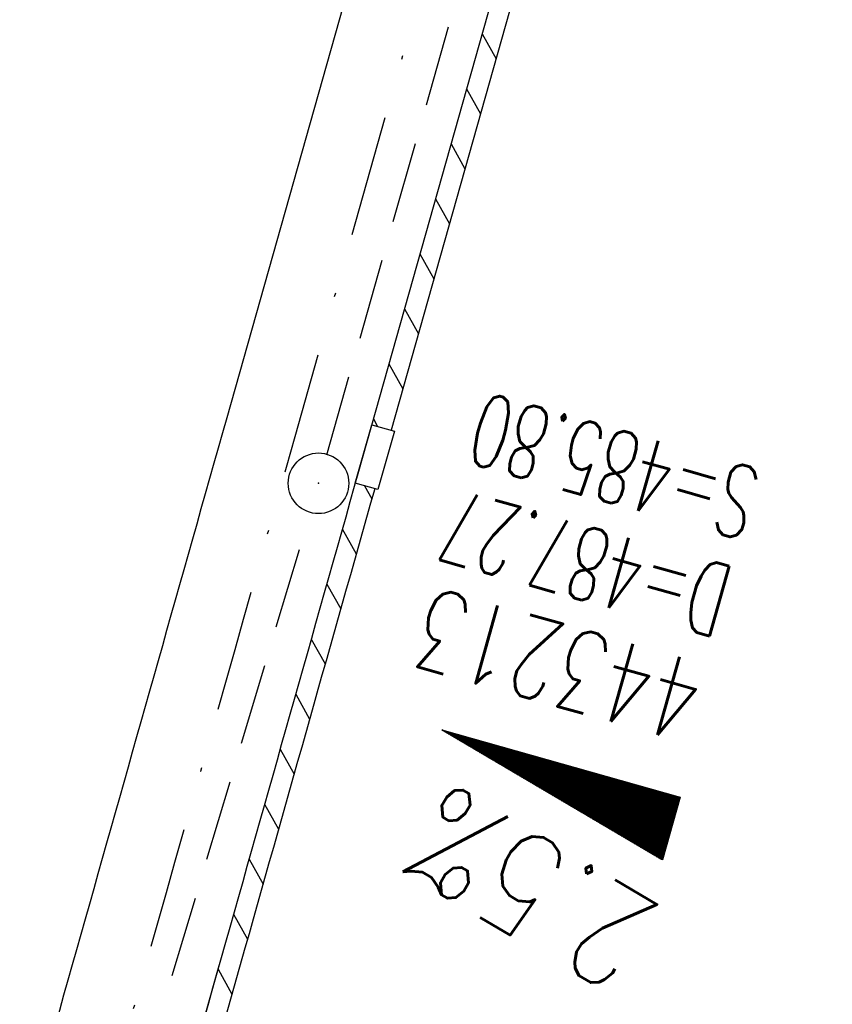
# Model space of a CAD drawing. Extents: x 459406 to 461721, y 413308 to 423218.
# Tile 137 of 256: x 461144 to 461164, y 418071 to 418095. Entities that reach past the tile are written whole.
import ezdxf

# ---------------------------------------------------------------- set-up
doc = ezdxf.new("R2010")
doc.units = 0
doc.header["$LTSCALE"] = 2
doc.header["$MEASUREMENT"] = 0
for name, pattern in [('AUSGEZOGEN', [0]), ('GESTRICH-X2', [1.5, 1, -0.5]), ('STRICHPT-X3', [3, 1.5, -0.75, 0, -0.75])]:
    doc.linetypes.add(name, pattern=pattern)
doc.layers.get('0').update_dxf_attribs({"linetype": 'AUSGEZOGEN'})
for name, color, linetype in [('13', 7, 'CONTINUOUS'), ('ACHSE', 1, 'STRICHPT-X3'), ('FBR', 8, 'CONTINUOUS'), ('GEF', 7, 'AUSGEZOGEN'), ('KANAL', 7, 'GESTRICH-X2'), ('RINNE', 200, 'CONTINUOUS'), ('SCHACHTNR', 6, 'CONTINUOUS'), ('SCHSYMBOL', 7, 'AUSGEZOGEN')]:
    doc.layers.add(name, color=color, linetype=linetype)
doc.styles.add('ROMANS', font='romans.shx', dxfattribs={"width": 0.8})

# ---------------------------------------------------------------- blocks, each defined once
blk = doc.blocks.new('GST')
at = {"color": 0}
blk.add_circle((0, 0), 0.75, dxfattribs=at)
blk.add_point((0, 0), dxfattribs=at)
blk = doc.blocks.new('30S')
at = {"color": 0}
for p, q in [((-0.751, -0.583), (-0.751, 0)), ((-0.751, 0), (0.751, 0)), ((0.751, 0), (0.751, -0.583)), ((0.751, -0.583), (-0.751, -0.583))]:
    blk.add_line(p, q, dxfattribs=at)
blk.add_point((0, 0), dxfattribs=at)
blk = doc.blocks.new('*X8')
at = {"color": 0}
for p, q in [((725.827, 193.844), (727.436, 195.453)), ((725.827, 193.853), (727.427, 195.453)), ((725.827, 193.861), (727.418, 195.453)), ((725.827, 193.87), (727.409, 195.453)), ((725.827, 193.879), (727.401, 195.453)), ((725.827, 193.888), (727.392, 195.453)), ((725.827, 193.897), (727.383, 195.453)), ((725.827, 193.906), (727.374, 195.453)), ((725.827, 193.914), (727.365, 195.453)), ((725.827, 193.923), (727.356, 195.453)), ((725.827, 193.932), (727.347, 195.453)), ((725.827, 193.941), (727.339, 195.453)), ((725.827, 193.95), (727.33, 195.453)), ((725.827, 193.959), (727.321, 195.453)), ((725.827, 193.967), (727.312, 195.453)), ((725.827, 193.976), (727.303, 195.453)), ((725.827, 193.985), (727.294, 195.453)), ((725.827, 193.994), (727.286, 195.453)), ((725.827, 194.003), (727.277, 195.453)), ((725.827, 194.012), (727.268, 195.453)), ((725.827, 194.02), (727.259, 195.453)), ((725.827, 194.029), (727.25, 195.453)), ((725.827, 194.038), (727.241, 195.453)), ((725.827, 194.047), (727.233, 195.453)), ((725.827, 194.056), (727.224, 195.453)), ((725.827, 194.065), (727.215, 195.453)), ((725.827, 194.073), (727.206, 195.453)), ((725.827, 194.082), (727.197, 195.453)), ((725.827, 194.091), (727.188, 195.453)), ((725.827, 194.1), (727.18, 195.453)), ((725.827, 194.109), (727.171, 195.453)), ((725.827, 194.118), (727.162, 195.453)), ((725.827, 194.127), (727.153, 195.453)), ((725.827, 194.135), (727.144, 195.453)), ((725.827, 194.144), (727.135, 195.453)), ((725.827, 194.153), (727.127, 195.453)), ((725.827, 194.162), (727.118, 195.453)), ((725.827, 194.171), (727.109, 195.453)), ((725.827, 194.18), (727.1, 195.453)), ((725.827, 194.188), (727.091, 195.453)), ((725.827, 194.197), (727.082, 195.453)), ((725.827, 194.206), (727.073, 195.453)), ((725.827, 194.215), (727.065, 195.453)), ((725.827, 194.224), (727.056, 195.453)), ((725.827, 194.233), (727.047, 195.453)), ((725.827, 194.241), (727.038, 195.453)), ((725.827, 194.25), (727.029, 195.453)), ((725.827, 194.259), (727.02, 195.453)), ((725.827, 194.268), (727.012, 195.453)), ((725.827, 194.277), (727.003, 195.453)), ((725.827, 194.286), (726.994, 195.453)), ((725.827, 194.294), (726.985, 195.453)), ((725.827, 194.303), (726.976, 195.453)), ((725.827, 194.312), (726.967, 195.453)), ((725.827, 194.321), (726.959, 195.453)), ((725.827, 194.33), (726.95, 195.453)), ((725.827, 194.339), (726.941, 195.453)), ((725.827, 194.348), (726.932, 195.453)), ((725.827, 194.356), (726.923, 195.453)), ((725.827, 194.365), (726.914, 195.453)), ((725.827, 194.374), (726.906, 195.453)), ((725.827, 194.383), (726.897, 195.453)), ((725.827, 194.392), (726.888, 195.453)), ((725.827, 194.401), (726.879, 195.453)), ((725.827, 194.409), (726.87, 195.453)), ((725.827, 194.418), (726.861, 195.453)), ((725.827, 194.427), (726.853, 195.453)), ((725.827, 194.436), (726.844, 195.453)), ((725.827, 194.445), (726.835, 195.453)), ((725.827, 194.454), (726.826, 195.453)), ((725.827, 194.462), (726.817, 195.453)), ((725.827, 194.471), (726.808, 195.453)), ((725.827, 194.48), (726.799, 195.453)), ((725.827, 194.489), (726.791, 195.453)), ((725.827, 194.498), (726.782, 195.453)), ((725.827, 194.507), (726.773, 195.453)), ((725.827, 194.515), (726.764, 195.453)), ((725.827, 194.524), (726.755, 195.453)), ((725.827, 194.533), (726.746, 195.453)), ((725.827, 194.542), (726.738, 195.453)), ((725.827, 194.551), (726.729, 195.453)), ((725.827, 194.56), (726.72, 195.453)), ((725.827, 194.568), (726.711, 195.453)), ((725.827, 194.577), (726.702, 195.453)), ((725.827, 194.586), (726.693, 195.453)), ((725.827, 194.595), (726.685, 195.453)), ((725.827, 194.604), (726.676, 195.453)), ((725.827, 194.613), (726.667, 195.453)), ((725.827, 194.622), (726.658, 195.453)), ((725.827, 194.63), (726.649, 195.453)), ((725.827, 194.639), (726.64, 195.453)), ((725.827, 194.648), (726.632, 195.453)), ((725.827, 194.657), (726.623, 195.453)), ((725.827, 194.666), (726.614, 195.453)), ((725.827, 194.675), (726.605, 195.453)), ((725.827, 194.683), (726.596, 195.453)), ((725.827, 194.692), (726.587, 195.453)), ((725.827, 194.701), (726.579, 195.453)), ((725.827, 194.71), (726.57, 195.453)), ((725.827, 194.719), (726.561, 195.453)), ((725.827, 194.728), (726.552, 195.453)), ((725.827, 194.736), (726.543, 195.453)), ((725.827, 194.745), (726.534, 195.453)), ((725.827, 194.754), (726.525, 195.453)), ((725.827, 194.763), (726.517, 195.453)), ((725.827, 194.772), (726.508, 195.453)), ((725.827, 194.781), (726.499, 195.453)), ((725.827, 194.789), (726.49, 195.453)), ((725.827, 194.798), (726.481, 195.453)), ((725.827, 194.807), (726.472, 195.453)), ((725.827, 194.816), (726.464, 195.453)), ((725.827, 194.825), (726.455, 195.453)), ((725.827, 194.834), (726.446, 195.453)), ((725.827, 194.842), (726.437, 195.453)), ((725.827, 194.851), (726.428, 195.453)), ((725.827, 194.86), (726.419, 195.453)), ((725.827, 194.869), (726.411, 195.453)), ((725.827, 194.878), (726.402, 195.453)), ((725.827, 194.887), (726.393, 195.453)), ((725.827, 194.896), (726.384, 195.453)), ((725.827, 194.904), (726.375, 195.453)), ((725.827, 194.913), (726.366, 195.453)), ((725.827, 194.922), (726.358, 195.453)), ((725.827, 194.931), (726.349, 195.453)), ((725.827, 194.94), (726.34, 195.453)), ((725.827, 194.949), (726.331, 195.453)), ((725.827, 194.957), (726.322, 195.453)), ((725.827, 194.966), (726.313, 195.453)), ((725.827, 194.975), (726.305, 195.453)), ((725.827, 194.984), (726.296, 195.453)), ((725.827, 194.993), (726.287, 195.453)), ((725.827, 195.002), (726.278, 195.453)), ((725.827, 195.01), (726.269, 195.453)), ((725.827, 195.019), (726.26, 195.453)), ((725.827, 195.028), (726.251, 195.453)), ((725.827, 195.037), (726.243, 195.453)), ((725.827, 195.046), (726.234, 195.453)), ((725.827, 195.055), (726.225, 195.453)), ((725.827, 195.063), (726.216, 195.453)), ((725.827, 195.072), (726.207, 195.453)), ((725.827, 195.081), (726.198, 195.453)), ((725.827, 195.09), (726.19, 195.453)), ((725.827, 195.099), (726.181, 195.453)), ((725.827, 195.108), (726.172, 195.453)), ((725.827, 195.116), (726.163, 195.453)), ((725.827, 195.125), (726.154, 195.453)), ((725.827, 195.134), (726.145, 195.453)), ((725.827, 195.143), (726.137, 195.453)), ((725.827, 195.152), (726.128, 195.453)), ((725.827, 195.161), (726.119, 195.453)), ((725.827, 195.17), (726.11, 195.453)), ((725.827, 195.178), (726.101, 195.453)), ((725.827, 195.187), (726.092, 195.453)), ((725.827, 195.196), (726.084, 195.453)), ((725.827, 195.205), (726.075, 195.453)), ((725.827, 195.214), (726.066, 195.453)), ((725.827, 195.223), (726.057, 195.453)), ((725.827, 195.231), (726.048, 195.453)), ((725.827, 195.24), (726.039, 195.453)), ((725.827, 195.249), (726.031, 195.453)), ((725.827, 195.258), (726.022, 195.453)), ((725.827, 195.267), (726.013, 195.453)), ((725.827, 195.276), (726.004, 195.453)), ((725.827, 195.284), (725.995, 195.453)), ((725.827, 195.293), (725.986, 195.453)), ((725.827, 195.302), (725.977, 195.453)), ((725.827, 195.311), (725.969, 195.453)), ((725.827, 195.32), (725.96, 195.453)), ((725.827, 195.329), (725.951, 195.453)), ((725.827, 195.337), (725.942, 195.453)), ((725.827, 195.346), (725.933, 195.453)), ((725.827, 195.355), (725.924, 195.453)), ((725.827, 195.364), (725.916, 195.453)), ((725.827, 195.373), (725.907, 195.453)), ((725.827, 195.382), (725.898, 195.453)), ((725.827, 195.39), (725.889, 195.453)), ((725.827, 195.399), (725.88, 195.453)), ((725.827, 195.408), (725.871, 195.453)), ((725.827, 195.417), (725.863, 195.453)), ((725.827, 195.426), (725.854, 195.453)), ((725.827, 195.435), (725.845, 195.453)), ((725.827, 195.444), (725.836, 195.453)), ((725.827, 193.826), (727.433, 195.433)), ((725.827, 193.817), (727.43, 195.421)), ((725.827, 193.808), (727.427, 195.409)), ((725.827, 193.799), (727.424, 195.397)), ((725.827, 193.791), (727.421, 195.385)), ((725.827, 193.782), (727.418, 195.373)), ((725.827, 193.773), (727.414, 195.361)), ((725.827, 193.764), (727.411, 195.349)), ((725.827, 193.755), (727.408, 195.337)), ((725.827, 193.746), (727.405, 195.325)), ((725.827, 193.738), (727.402, 195.313)), ((725.827, 193.729), (727.399, 195.301)), ((725.827, 193.72), (727.395, 195.289)), ((725.827, 193.711), (727.392, 195.277)), ((725.827, 193.702), (727.389, 195.265)), ((725.827, 193.693), (727.386, 195.253)), ((725.827, 193.685), (727.383, 195.241)), ((725.827, 193.676), (727.38, 195.229)), ((725.827, 193.667), (727.377, 195.217)), ((725.827, 193.658), (727.373, 195.205)), ((725.827, 193.649), (727.37, 195.193)), ((725.827, 193.64), (727.367, 195.181)), ((725.827, 193.632), (727.364, 195.169)), ((725.827, 193.623), (727.361, 195.157)), ((725.827, 193.614), (727.358, 195.145)), ((725.827, 193.605), (727.354, 195.133)), ((725.827, 193.596), (727.351, 195.121)), ((725.827, 193.587), (727.348, 195.109)), ((725.827, 193.579), (727.345, 195.097)), ((725.827, 193.57), (727.342, 195.085)), ((725.827, 193.561), (727.339, 195.073)), ((725.827, 193.552), (727.336, 195.061)), ((725.827, 193.543), (727.332, 195.049)), ((725.827, 193.534), (727.329, 195.037)), ((725.827, 193.525), (727.326, 195.025)), ((725.827, 193.517), (727.323, 195.013)), ((725.827, 193.508), (727.32, 195.001)), ((725.827, 193.499), (727.317, 194.989)), ((725.827, 193.49), (727.313, 194.977)), ((725.827, 193.481), (727.31, 194.965)), ((725.827, 193.472), (727.307, 194.953)), ((725.827, 193.464), (727.304, 194.941)), ((725.827, 193.455), (727.301, 194.929)), ((725.827, 193.446), (727.298, 194.917)), ((725.827, 193.437), (727.295, 194.905)), ((725.827, 193.428), (727.291, 194.893)), ((725.827, 193.419), (727.288, 194.881)), ((725.827, 193.411), (727.285, 194.869)), ((725.827, 193.402), (727.282, 194.857)), ((725.827, 193.393), (727.279, 194.845)), ((725.827, 193.384), (727.276, 194.833)), ((725.827, 193.375), (727.272, 194.821)), ((725.827, 193.366), (727.269, 194.809)), ((725.827, 193.358), (727.266, 194.797)), ((725.827, 193.349), (727.263, 194.785)), ((725.827, 193.34), (727.26, 194.773)), ((725.827, 193.331), (727.257, 194.761)), ((725.827, 193.322), (727.254, 194.749)), ((725.827, 193.313), (727.25, 194.737)), ((725.827, 193.305), (727.247, 194.725)), ((725.827, 193.296), (727.244, 194.713)), ((725.827, 193.287), (727.241, 194.701)), ((725.827, 193.278), (727.238, 194.689)), ((725.827, 193.269), (727.235, 194.677)), ((725.827, 193.26), (727.231, 194.665)), ((725.827, 193.251), (727.228, 194.653)), ((725.827, 193.243), (727.225, 194.641)), ((725.827, 193.234), (727.222, 194.629)), ((725.827, 193.225), (727.219, 194.617)), ((725.827, 193.216), (727.216, 194.605)), ((725.827, 193.207), (727.213, 194.593)), ((725.827, 193.198), (727.209, 194.581)), ((725.827, 193.19), (727.206, 194.569)), ((725.827, 193.181), (727.203, 194.557)), ((725.827, 193.172), (727.2, 194.545)), ((725.827, 193.163), (727.197, 194.533)), ((725.827, 193.154), (727.194, 194.521)), ((725.827, 193.145), (727.19, 194.509)), ((725.827, 193.137), (727.187, 194.497)), ((725.827, 193.128), (727.184, 194.485)), ((725.827, 193.119), (727.181, 194.473)), ((725.827, 193.11), (727.178, 194.461)), ((725.827, 193.101), (727.175, 194.449)), ((725.827, 193.092), (727.172, 194.437)), ((725.827, 193.084), (727.168, 194.425)), ((725.827, 193.075), (727.165, 194.413)), ((725.827, 193.066), (727.162, 194.401)), ((725.827, 193.057), (727.159, 194.389)), ((725.827, 193.048), (727.156, 194.377)), ((725.827, 193.039), (727.153, 194.365)), ((725.827, 193.031), (727.149, 194.353)), ((725.827, 193.022), (727.146, 194.341)), ((725.827, 193.013), (727.143, 194.329)), ((725.827, 193.004), (727.14, 194.317)), ((725.827, 192.995), (727.137, 194.305)), ((725.827, 192.986), (727.134, 194.293)), ((725.827, 192.977), (727.131, 194.281)), ((725.827, 192.969), (727.127, 194.269)), ((725.827, 192.96), (727.124, 194.257)), ((725.827, 192.951), (727.121, 194.245)), ((725.827, 192.942), (727.118, 194.233)), ((725.827, 192.933), (727.115, 194.221)), ((725.827, 192.924), (727.112, 194.209)), ((725.827, 192.916), (727.108, 194.197)), ((725.827, 192.907), (727.105, 194.185)), ((725.827, 192.898), (727.102, 194.173)), ((725.827, 192.889), (727.099, 194.161)), ((725.827, 192.88), (727.096, 194.15)), ((725.827, 192.871), (727.093, 194.138)), ((725.827, 192.863), (727.09, 194.126)), ((725.827, 192.854), (727.086, 194.114)), ((725.827, 192.845), (727.083, 194.102)), ((725.827, 192.836), (727.08, 194.09)), ((725.827, 192.827), (727.077, 194.078)), ((725.827, 192.818), (727.074, 194.066)), ((725.827, 192.81), (727.071, 194.054)), ((725.827, 192.801), (727.068, 194.042)), ((725.827, 192.792), (727.064, 194.03)), ((725.827, 192.783), (727.061, 194.018)), ((725.827, 192.774), (727.058, 194.006)), ((725.827, 192.765), (727.055, 193.994)), ((725.827, 192.757), (727.052, 193.982)), ((725.827, 192.748), (727.049, 193.97)), ((725.827, 192.739), (727.045, 193.958)), ((725.827, 192.73), (727.042, 193.946)), ((725.827, 192.721), (727.039, 193.934)), ((725.827, 192.712), (727.036, 193.922)), ((725.827, 192.703), (727.033, 193.91)), ((725.827, 192.695), (727.03, 193.898)), ((725.827, 192.686), (727.027, 193.886)), ((725.827, 192.677), (727.023, 193.874)), ((725.827, 192.668), (727.02, 193.862)), ((725.827, 192.659), (727.017, 193.85)), ((725.827, 192.65), (727.014, 193.838)), ((725.827, 192.642), (727.011, 193.826)), ((725.827, 192.633), (727.008, 193.814)), ((725.827, 192.624), (727.004, 193.802)), ((725.827, 192.615), (727.001, 193.79)), ((725.827, 192.606), (726.998, 193.778)), ((725.827, 192.597), (726.995, 193.766)), ((725.827, 192.589), (726.992, 193.754)), ((725.827, 192.58), (726.989, 193.742)), ((725.827, 192.571), (726.986, 193.73)), ((725.827, 192.562), (726.982, 193.718)), ((725.827, 192.553), (726.979, 193.706)), ((725.827, 192.544), (726.976, 193.694)), ((725.827, 192.536), (726.973, 193.682)), ((725.827, 192.527), (726.97, 193.67)), ((725.827, 192.518), (726.967, 193.658)), ((725.827, 192.509), (726.963, 193.646)), ((725.827, 192.5), (726.96, 193.634)), ((725.827, 192.491), (726.957, 193.622)), ((725.827, 192.483), (726.954, 193.61)), ((725.827, 192.474), (726.951, 193.598)), ((725.827, 192.465), (726.948, 193.586)), ((725.827, 192.456), (726.945, 193.574)), ((725.827, 192.447), (726.941, 193.562)), ((725.827, 192.438), (726.938, 193.55)), ((725.827, 192.429), (726.935, 193.538)), ((725.827, 192.421), (726.932, 193.526)), ((725.827, 192.412), (726.929, 193.514)), ((725.827, 192.403), (726.926, 193.502)), ((725.827, 192.394), (726.922, 193.49)), ((725.827, 192.385), (726.919, 193.478)), ((725.827, 192.376), (726.916, 193.466)), ((725.827, 192.368), (726.913, 193.454)), ((725.827, 192.359), (726.91, 193.442)), ((725.827, 192.35), (726.907, 193.43)), ((725.827, 192.341), (726.904, 193.418)), ((725.827, 192.332), (726.9, 193.406)), ((725.827, 192.323), (726.897, 193.394)), ((725.827, 192.315), (726.894, 193.382)), ((725.827, 192.306), (726.891, 193.37)), ((725.827, 192.297), (726.888, 193.358)), ((725.827, 192.288), (726.885, 193.346)), ((725.827, 192.279), (726.881, 193.334)), ((725.827, 192.27), (726.878, 193.322)), ((725.827, 192.262), (726.875, 193.31)), ((725.827, 192.253), (726.872, 193.298)), ((725.827, 192.244), (726.869, 193.286)), ((725.827, 192.235), (726.866, 193.274)), ((725.827, 192.226), (726.863, 193.262)), ((725.827, 192.217), (726.859, 193.25)), ((725.827, 192.209), (726.856, 193.238)), ((725.827, 192.2), (726.853, 193.226)), ((725.827, 192.191), (726.85, 193.214)), ((725.827, 192.182), (726.847, 193.202)), ((725.827, 192.173), (726.844, 193.19)), ((725.827, 192.164), (726.84, 193.178)), ((725.827, 192.155), (726.837, 193.166)), ((725.827, 192.147), (726.834, 193.154)), ((725.827, 192.138), (726.831, 193.142)), ((725.827, 192.129), (726.828, 193.13)), ((725.827, 192.12), (726.825, 193.118)), ((725.827, 192.111), (726.822, 193.106)), ((725.827, 192.102), (726.818, 193.094)), ((725.827, 192.094), (726.815, 193.082)), ((725.827, 192.085), (726.812, 193.07)), ((725.827, 192.076), (726.809, 193.058)), ((725.827, 192.067), (726.806, 193.046)), ((725.827, 192.058), (726.803, 193.034)), ((725.827, 192.049), (726.799, 193.022)), ((725.827, 192.041), (726.796, 193.01)), ((725.827, 192.032), (726.793, 192.998)), ((725.827, 192.023), (726.79, 192.986)), ((725.827, 192.014), (726.787, 192.974)), ((725.827, 192.005), (726.784, 192.962)), ((725.827, 191.996), (726.781, 192.95)), ((725.827, 191.988), (726.777, 192.938)), ((725.827, 191.979), (726.774, 192.926)), ((725.827, 191.97), (726.771, 192.914)), ((725.827, 191.961), (726.768, 192.902)), ((725.827, 191.952), (726.765, 192.89)), ((725.827, 191.943), (726.762, 192.878)), ((725.827, 191.935), (726.758, 192.866)), ((725.827, 191.926), (726.755, 192.854)), ((725.827, 191.917), (726.752, 192.842)), ((725.827, 191.908), (726.749, 192.83)), ((725.827, 191.899), (726.746, 192.818)), ((725.827, 191.89), (726.743, 192.806)), ((725.827, 191.881), (726.74, 192.794)), ((725.827, 191.873), (726.736, 192.782)), ((725.827, 191.864), (726.733, 192.77)), ((725.827, 191.855), (726.73, 192.758)), ((725.827, 191.846), (726.727, 192.746)), ((725.827, 191.837), (726.724, 192.734)), ((725.827, 191.828), (726.721, 192.722)), ((725.827, 191.82), (726.717, 192.71)), ((725.827, 191.811), (726.714, 192.698)), ((725.827, 191.802), (726.711, 192.686)), ((725.827, 191.793), (726.708, 192.674)), ((725.827, 191.784), (726.705, 192.662)), ((725.827, 191.775), (726.702, 192.65)), ((725.827, 191.767), (726.699, 192.639)), ((725.827, 191.758), (726.695, 192.627)), ((725.827, 191.749), (726.692, 192.615)), ((725.827, 191.74), (726.689, 192.603)), ((725.827, 191.731), (726.686, 192.591)), ((725.827, 191.722), (726.683, 192.579)), ((725.827, 191.714), (726.68, 192.567)), ((725.827, 191.705), (726.677, 192.555)), ((725.827, 191.696), (726.673, 192.543)), ((725.827, 191.687), (726.67, 192.531)), ((725.827, 191.678), (726.667, 192.519)), ((725.827, 191.669), (726.664, 192.507)), ((725.827, 191.66), (726.661, 192.495)), ((725.827, 191.652), (726.658, 192.483)), ((725.827, 191.643), (726.654, 192.471)), ((725.827, 191.634), (726.651, 192.459)), ((725.827, 191.625), (726.648, 192.447)), ((725.827, 191.616), (726.645, 192.435)), ((725.827, 191.607), (726.642, 192.423)), ((725.827, 191.599), (726.639, 192.411)), ((725.827, 191.59), (726.636, 192.399)), ((725.827, 191.581), (726.632, 192.387)), ((725.827, 191.572), (726.629, 192.375)), ((725.827, 191.563), (726.626, 192.363)), ((725.827, 191.554), (726.623, 192.351)), ((725.827, 191.546), (726.62, 192.339)), ((725.827, 191.537), (726.617, 192.327)), ((725.827, 191.528), (726.613, 192.315)), ((725.827, 191.519), (726.61, 192.303)), ((725.827, 191.51), (726.607, 192.291)), ((725.827, 191.501), (726.604, 192.279)), ((725.827, 191.493), (726.601, 192.267)), ((725.827, 191.484), (726.598, 192.255)), ((725.827, 191.475), (726.595, 192.243)), ((725.827, 191.466), (726.591, 192.231)), ((725.827, 191.457), (726.588, 192.219)), ((725.827, 191.448), (726.585, 192.207)), ((725.827, 191.44), (726.582, 192.195)), ((725.827, 191.431), (726.579, 192.183)), ((725.827, 191.422), (726.576, 192.171)), ((725.827, 191.413), (726.572, 192.159)), ((725.827, 191.404), (726.569, 192.147)), ((725.827, 191.395), (726.566, 192.135)), ((725.827, 191.386), (726.563, 192.123)), ((725.827, 191.378), (726.56, 192.111)), ((725.827, 191.369), (726.557, 192.099)), ((725.827, 191.36), (726.554, 192.087)), ((725.827, 191.351), (726.55, 192.075)), ((725.827, 191.342), (726.547, 192.063)), ((725.827, 191.333), (726.544, 192.051)), ((725.827, 191.325), (726.541, 192.039)), ((725.827, 191.316), (726.538, 192.027)), ((725.827, 191.307), (726.535, 192.015)), ((725.827, 191.298), (726.531, 192.003)), ((725.827, 191.289), (726.528, 191.991)), ((725.827, 191.28), (726.525, 191.979)), ((725.827, 191.272), (726.522, 191.967)), ((725.827, 191.263), (726.519, 191.955)), ((725.827, 191.254), (726.516, 191.943)), ((725.827, 191.245), (726.513, 191.931)), ((725.827, 191.236), (726.509, 191.919)), ((725.827, 191.227), (726.506, 191.907)), ((725.827, 191.219), (726.503, 191.895)), ((725.827, 191.21), (726.5, 191.883)), ((725.827, 191.201), (726.497, 191.871)), ((725.827, 191.192), (726.494, 191.859)), ((725.827, 191.183), (726.49, 191.847)), ((725.827, 191.174), (726.487, 191.835)), ((725.827, 191.166), (726.484, 191.823)), ((725.827, 191.157), (726.481, 191.811)), ((725.827, 191.148), (726.478, 191.799)), ((725.827, 191.139), (726.475, 191.787)), ((725.827, 191.13), (726.472, 191.775)), ((725.827, 191.121), (726.468, 191.763)), ((725.827, 191.112), (726.465, 191.751)), ((725.827, 191.104), (726.462, 191.739)), ((725.827, 191.095), (726.459, 191.727)), ((725.827, 191.086), (726.456, 191.715)), ((725.827, 191.077), (726.453, 191.703)), ((725.827, 191.068), (726.449, 191.691)), ((725.827, 191.059), (726.446, 191.679)), ((725.827, 191.051), (726.443, 191.667)), ((725.827, 191.042), (726.44, 191.655)), ((725.827, 191.033), (726.437, 191.643)), ((725.827, 191.024), (726.434, 191.631)), ((725.827, 191.015), (726.431, 191.619)), ((725.827, 191.006), (726.427, 191.607)), ((725.827, 190.998), (726.424, 191.595)), ((725.827, 190.989), (726.421, 191.583)), ((725.827, 190.98), (726.418, 191.571)), ((725.827, 190.971), (726.415, 191.559)), ((725.827, 190.962), (726.412, 191.547)), ((725.827, 190.953), (726.408, 191.535)), ((725.827, 190.945), (726.405, 191.523)), ((725.827, 190.936), (726.402, 191.511)), ((725.827, 190.927), (726.399, 191.499)), ((725.827, 190.918), (726.396, 191.487)), ((725.827, 190.909), (726.393, 191.475)), ((725.827, 190.9), (726.39, 191.463)), ((725.827, 190.892), (726.386, 191.451)), ((725.827, 190.883), (726.383, 191.439)), ((725.827, 190.874), (726.38, 191.427)), ((725.827, 190.865), (726.377, 191.415)), ((725.827, 190.856), (726.374, 191.403)), ((725.827, 190.847), (726.371, 191.391)), ((725.827, 190.838), (726.367, 191.379)), ((725.827, 190.83), (726.364, 191.367)), ((725.827, 190.821), (726.361, 191.355)), ((725.827, 190.812), (726.358, 191.343)), ((725.827, 190.803), (726.355, 191.331)), ((725.827, 190.794), (726.352, 191.319)), ((725.827, 190.785), (726.349, 191.307)), ((725.827, 190.777), (726.345, 191.295)), ((725.827, 190.768), (726.342, 191.283)), ((725.827, 190.759), (726.339, 191.271)), ((725.827, 190.75), (726.336, 191.259)), ((725.827, 190.741), (726.333, 191.247)), ((725.827, 190.732), (726.33, 191.235)), ((725.827, 190.724), (726.326, 191.223)), ((725.827, 190.715), (726.323, 191.211)), ((725.827, 190.706), (726.32, 191.199)), ((725.827, 190.697), (726.317, 191.187)), ((725.827, 190.688), (726.314, 191.175)), ((725.827, 190.679), (726.311, 191.163)), ((725.827, 190.671), (726.308, 191.151)), ((725.827, 190.662), (726.304, 191.139)), ((725.827, 190.653), (726.301, 191.128)), ((725.827, 190.644), (726.298, 191.116)), ((725.827, 190.635), (726.295, 191.104)), ((725.827, 190.626), (726.292, 191.092)), ((725.827, 190.618), (726.289, 191.08)), ((725.827, 190.609), (726.286, 191.068)), ((725.827, 190.6), (726.282, 191.056)), ((725.827, 190.591), (726.279, 191.044)), ((725.827, 190.582), (726.276, 191.032)), ((725.827, 190.573), (726.273, 191.02)), ((725.827, 190.564), (726.27, 191.008)), ((725.827, 190.556), (726.267, 190.996)), ((725.827, 190.547), (726.263, 190.984)), ((725.827, 190.538), (726.26, 190.972)), ((725.827, 190.529), (726.257, 190.96)), ((725.827, 190.52), (726.254, 190.948)), ((725.827, 190.511), (726.251, 190.936)), ((725.827, 190.503), (726.248, 190.924)), ((725.827, 190.494), (726.245, 190.912)), ((725.827, 190.485), (726.241, 190.9)), ((725.827, 190.476), (726.238, 190.888)), ((725.827, 190.467), (726.235, 190.876)), ((725.827, 190.458), (726.232, 190.864)), ((725.827, 190.45), (726.229, 190.852)), ((725.827, 190.441), (726.226, 190.84)), ((725.827, 190.432), (726.222, 190.828)), ((725.827, 190.423), (726.219, 190.816)), ((725.827, 190.414), (726.216, 190.804)), ((725.827, 190.405), (726.213, 190.792)), ((725.827, 190.397), (726.21, 190.78)), ((725.827, 190.388), (726.207, 190.768)), ((725.827, 190.379), (726.204, 190.756)), ((725.827, 190.37), (726.2, 190.744)), ((725.827, 190.361), (726.197, 190.732)), ((725.827, 190.352), (726.194, 190.72)), ((725.827, 190.344), (726.191, 190.708)), ((725.827, 190.335), (726.188, 190.696)), ((725.827, 190.326), (726.185, 190.684)), ((725.827, 190.317), (726.181, 190.672)), ((725.827, 190.308), (726.178, 190.66)), ((725.827, 190.299), (726.175, 190.648)), ((725.827, 190.29), (726.172, 190.636)), ((725.827, 190.282), (726.169, 190.624)), ((725.827, 190.273), (726.166, 190.612)), ((725.827, 190.264), (726.163, 190.6)), ((725.827, 190.255), (726.159, 190.588)), ((725.827, 190.246), (726.156, 190.576)), ((725.827, 190.237), (726.153, 190.564)), ((725.827, 190.229), (726.15, 190.552)), ((725.827, 190.22), (726.147, 190.54)), ((725.827, 190.211), (726.144, 190.528)), ((725.827, 190.202), (726.14, 190.516)), ((725.827, 190.193), (726.137, 190.504)), ((725.827, 190.184), (726.134, 190.492)), ((725.827, 190.176), (726.131, 190.48)), ((725.827, 190.167), (726.128, 190.468)), ((725.827, 190.158), (726.125, 190.456)), ((725.827, 190.149), (726.122, 190.444)), ((725.827, 190.14), (726.118, 190.432)), ((725.827, 190.131), (726.115, 190.42)), ((725.827, 190.123), (726.112, 190.408)), ((725.827, 190.114), (726.109, 190.396)), ((725.827, 190.105), (726.106, 190.384)), ((725.827, 190.096), (726.103, 190.372)), ((725.827, 190.087), (726.099, 190.36)), ((725.827, 190.078), (726.096, 190.348)), ((725.827, 190.07), (726.093, 190.336)), ((725.827, 190.061), (726.09, 190.324)), ((725.827, 190.052), (726.087, 190.312)), ((725.827, 190.043), (726.084, 190.3)), ((725.827, 190.034), (726.081, 190.288)), ((725.827, 190.025), (726.077, 190.276)), ((725.827, 190.016), (726.074, 190.264)), ((725.827, 190.008), (726.071, 190.252)), ((725.827, 189.999), (726.068, 190.24)), ((725.827, 189.99), (726.065, 190.228)), ((725.827, 189.981), (726.062, 190.216)), ((725.827, 189.972), (726.058, 190.204)), ((725.827, 189.963), (726.055, 190.192)), ((725.827, 189.955), (726.052, 190.18)), ((725.827, 189.946), (726.049, 190.168)), ((725.827, 189.937), (726.046, 190.156)), ((725.827, 189.928), (726.043, 190.144)), ((725.827, 189.919), (726.04, 190.132)), ((725.827, 189.91), (726.036, 190.12)), ((725.827, 189.902), (726.033, 190.108)), ((725.827, 189.893), (726.03, 190.096)), ((725.827, 189.884), (726.027, 190.084)), ((725.827, 189.875), (726.024, 190.072)), ((725.827, 189.866), (726.021, 190.06)), ((725.827, 189.857), (726.017, 190.048)), ((725.827, 189.849), (726.014, 190.036)), ((725.827, 189.84), (726.011, 190.024)), ((725.827, 189.831), (726.008, 190.012)), ((725.827, 189.822), (726.005, 190)), ((725.827, 189.813), (726.002, 189.988)), ((725.827, 189.804), (725.999, 189.976)), ((725.827, 189.796), (725.995, 189.964)), ((725.827, 189.787), (725.992, 189.952)), ((725.827, 189.778), (725.989, 189.94)), ((725.827, 189.769), (725.986, 189.928)), ((725.827, 189.76), (725.983, 189.916)), ((725.827, 189.751), (725.98, 189.904)), ((725.827, 189.742), (725.976, 189.892)), ((725.827, 189.734), (725.973, 189.88)), ((725.827, 189.725), (725.97, 189.868)), ((725.827, 189.716), (725.967, 189.856)), ((725.827, 189.707), (725.964, 189.844)), ((725.827, 189.698), (725.961, 189.832)), ((725.827, 189.689), (725.958, 189.82)), ((725.827, 189.681), (725.954, 189.808)), ((725.827, 189.672), (725.951, 189.796)), ((725.827, 189.663), (725.948, 189.784)), ((725.827, 189.654), (725.945, 189.772)), ((725.827, 189.645), (725.942, 189.76)), ((725.827, 189.636), (725.939, 189.748)), ((725.827, 189.628), (725.935, 189.736)), ((725.827, 189.619), (725.932, 189.724)), ((725.827, 189.61), (725.929, 189.712)), ((725.827, 189.601), (725.926, 189.7)), ((725.827, 189.592), (725.923, 189.688)), ((725.827, 189.583), (725.92, 189.676)), ((725.827, 189.575), (725.917, 189.664)), ((725.827, 189.566), (725.913, 189.652)), ((725.827, 189.557), (725.91, 189.64)), ((725.827, 189.548), (725.907, 189.628)), ((725.827, 189.539), (725.904, 189.616)), ((725.827, 189.53), (725.901, 189.605)), ((725.827, 189.521), (725.898, 189.593)), ((725.827, 189.513), (725.895, 189.581)), ((725.827, 189.504), (725.891, 189.569)), ((725.827, 189.495), (725.888, 189.557)), ((725.827, 189.486), (725.885, 189.545)), ((725.827, 189.477), (725.882, 189.533)), ((725.827, 189.468), (725.879, 189.521)), ((725.827, 189.46), (725.876, 189.509)), ((725.827, 189.451), (725.872, 189.497)), ((725.827, 189.442), (725.869, 189.485)), ((725.827, 189.433), (725.866, 189.473)), ((725.827, 189.424), (725.863, 189.461)), ((725.827, 189.415), (725.86, 189.449)), ((725.827, 189.407), (725.857, 189.437)), ((725.827, 189.398), (725.854, 189.425)), ((725.827, 189.389), (725.85, 189.413)), ((725.827, 189.38), (725.847, 189.401)), ((725.827, 189.371), (725.844, 189.389)), ((725.827, 189.362), (725.841, 189.377)), ((725.827, 189.354), (725.838, 189.365)), ((725.827, 189.345), (725.835, 189.353)), ((725.827, 189.336), (725.831, 189.341))]:
    blk.add_line(p, q, dxfattribs=at)
blk = doc.blocks.new('GEF')
at = {"color": 0}
for p, q in [((0.01, 0.018), (0.01, 6.148)), ((1.622, 6.148), (0.01, 0.018)), ((0.01, 6.148), (1.622, 6.148))]:
    blk.add_line(p, q, dxfattribs=at)
blk.add_blockref('*X8', (-725.817, -189.305), dxfattribs=at)

msp = doc.modelspace()

# ---------------------------------------------------------------- linework, layer by layer
at = {"layer": 'ACHSE', "flags": 128}
msp.add_lwpolyline([(461161.88, 420437.763, -0.000001), (461165.784, 420419.424, -0.000002), (461167.085, 420413.311), (461177.495, 420364.406), (461187.905, 420315.502), (461193.11, 420291.05), (461198.315, 420266.598, 0.000013), (461200.549, 420256.105, -0.000008), (461202.783, 420245.611, -0.000126), (461202.84, 420245.342, -0.000011), (461203.519, 420242.145, -0.001203), (461205.523, 420232.592, -0.000771), (461208.593, 420217.666, -0.001324), (461210.768, 420206.86, -0.001044), (461213.462, 420193.144, -0.001041), (461215.825, 420180.841, -0.001046), (461218.126, 420168.584, -0.001043), (461220.377, 420156.309, -0.00104), (461222.585, 420143.984, -0.00104), (461224.741, 420131.653, -0.001043), (461226.839, 420119.349, -0.001046), (461228.885, 420107.043, -0.001042), (461230.887, 420094.679, -0.001044), (461232.835, 420082.324, -0.001045), (461234.729, 420069.976, -0.001048), (461236.574, 420057.602, -0.00105), (461238.364, 420045.242, -0.001042), (461240.102, 420032.876, -0.00104), (461241.792, 420020.478, -0.001038), (461243.43, 420008.074, -0.00104), (461245.014, 419995.687, -0.001048), (461246.548, 419983.278, -0.001048), (461248.029, 419970.869, -0.001045), (461249.456, 419958.473, -0.001042), (461250.836, 419946.027, -0.00104), (461252.164, 419933.578, -0.001043), (461253.436, 419921.163, -0.001047), (461254.657, 419908.731, -0.001046), (461255.828, 419896.278, -0.001044), (461256.946, 419883.827, -0.001044), (461258.012, 419871.373, -0.001042), (461259.026, 419858.92, -0.001041), (461259.988, 419846.452, -0.001045), (461260.9, 419833.955, -0.00105), (461261.756, 419821.514, -0.001044), (461262.558, 419809.094, -0.001035), (461263.315, 419796.563, -0.001039), (461264.021, 419784.006, -0.001052), (461264.667, 419771.6, -0.001051), (461265.26, 419759.201, -0.001036), (461265.809, 419746.626, -0.001035), (461266.305, 419734.059, -0.001048), (461266.744, 419721.643, -0.001053), (461267.131, 419709.207, -0.001043), (461267.469, 419696.654, -0.001038), (461267.779, 419683.019, -0.001246), (461267.986, 419671.659, -0.000845), (461268.201, 419656.348, -0.001335), (461268.294, 419646.661, -0.000076), (461268.342, 419639.668, -0.000344), (461268.351, 419638.125, -0.000008), (461268.394, 419629.894, 0.000017), (461268.438, 419621.662, 0.000001), (461268.504, 419609.162, -0.000009), (461268.571, 419596.663, -0.000011), (461268.637, 419584.163, 0.000013), (461268.703, 419571.663, 0.000007), (461268.769, 419559.163, -0.00001), (461268.836, 419546.663), (461269.101, 419496.664), (461269.366, 419446.665), (461269.631, 419396.665), (461269.896, 419346.666), (461270.161, 419296.667), (461270.426, 419246.667), (461270.691, 419196.668), (461270.956, 419146.669), (461271.221, 419096.67), (461271.486, 419046.67), (461271.751, 418996.671, -0.00001), (461271.817, 418984.171, 0.000007), (461271.883, 418971.671, 0.000013), (461271.949, 418959.172, -0.00001), (461272.016, 418946.672, -0.00001), (461272.082, 418934.172, 0.00001), (461272.148, 418921.672, 0.00001), (461272.215, 418909.172, -0.00001), (461272.281, 418896.672, -0.00001), (461272.347, 418884.172, 0.00001), (461272.413, 418871.673, 0.00001), (461272.48, 418859.173, -0.000008), (461272.546, 418846.673, -0.000012), (461272.612, 418834.173, 0.000001), (461272.678, 418821.673, 0.000028), (461272.722, 418813.337, -0.000014), (461272.767, 418805.001, -0.000517), (461272.773, 418803.535, -0.00011), (461272.794, 418796.674, -0.00198), (461272.783, 418786.973, -0.001256), (461272.666, 418771.675, -0.001874), (461272.508, 418760.321, -0.00156), (461272.225, 418746.679, -0.001561), (461271.887, 418734.155, -0.001568), (461271.472, 418721.69, -0.001564), (461270.979, 418709.233, -0.001556), (461270.406, 418696.713, -0.001558), (461269.755, 418684.205, -0.001564), (461269.029, 418671.751, -0.001572), (461268.224, 418659.29, -0.001568), (461267.339, 418646.808, -0.001561), (461266.378, 418634.354, -0.001559), (461265.337, 418621.889, -0.001562), (461264.217, 418609.413, -0.001569), (461263.024, 418596.996, -0.001568), (461261.753, 418584.581, -0.001563), (461260.399, 418572.135, -0.001556), (461258.969, 418559.707, -0.001558), (461257.464, 418547.308, -0.001565), (461255.88, 418534.904, -0.001566), (461254.219, 418522.519, -0.001565), (461252.483, 418510.158, -0.001561), (461250.664, 418497.774, -0.001562), (461248.769, 418485.405, -0.001565), (461246.8, 418473.074, -0.001567), (461244.753, 418460.749, -0.001565), (461242.627, 418448.425, -0.001562), (461240.425, 418436.123, -0.001561), (461238.146, 418423.83, -0.001563), (461235.787, 418411.538, -0.001567), (461233.358, 418399.293, -0.001565), (461230.853, 418387.066, -0.00156), (461228.263, 418374.818, -0.001559), (461225.598, 418362.589, -0.001563), (461222.863, 418350.408, -0.001567), (461220.051, 418338.239, -0.001564), (461217.158, 418326.068, -0.001562), (461214.191, 418313.923, -0.001563), (461211.149, 418301.801, -0.001563), (461207.62, 418288.102, -0.002038), (461204.837, 418277.611, -0.001089), (461200.877, 418263.052, -0.001658), (461198.223, 418253.502, -0.000013), (461197.531, 418251.045, -0.000228), (461197.491, 418250.902, -0.000007), (461194.459, 418240.172, 0.000006), (461191.428, 418229.443), (461184.631, 418205.385), (461177.834, 418181.327, 0.000005), (461174.436, 418169.297, -0.000005), (461171.037, 418157.268, -0.000019), (461167.638, 418145.239, 0.000019), (461164.239, 418133.21), (461157.442, 418109.152), (461150.645, 418085.094, 0.000005), (461147.247, 418073.064, -0.000001), (461143.848, 418061.035, -0.000002), (461140.45, 418049.006, -0.000002), (461137.051, 418036.977, -0.000015), (461133.652, 418024.948, 0.000019), (461130.253, 418012.919), (461123.456, 417988.861), (461116.659, 417964.803, 0.000001), (461115.306, 417960.013, 0.000001), (461112.35, 417949.551, 0.000375), (461111.879, 417947.88, 0.000088), (461109.875, 417940.74, 0.001331), (461107.276, 417931.379, 0.000846), (461103.251, 417916.634, 0.001238), (461100.29, 417905.607, 0.001041), (461096.828, 417892.473, 0.001036), (461093.692, 417880.372, 0.001036), (461090.606, 417868.26, 0.001038), (461087.567, 417856.121, 0.00104), (461084.585, 417843.996, 0.001041), (461081.655, 417831.863, 0.001037), (461078.766, 417819.682, 0.001037), (461075.933, 417807.511, 0.001036), (461073.149, 417795.321, 0.001043), (461070.41, 417783.094, 0.001049), (461067.735, 417770.915, 0.00104), (461065.113, 417758.735, 0.001034), (461062.525, 417746.464, 0.00103), (461059.987, 417734.182, 0.001036), (461057.517, 417721.971, 0.001044), (461055.095, 417709.739, 0.001039), (461052.713, 417697.437, 0.00104), (461050.384, 417685.137, 0.001043), (461048.113, 417672.863, 0.001039), (461045.895, 417660.59, 0.001034), (461043.718, 417648.253, 0.001037), (461041.589, 417635.888, 0.001045), (461039.527, 417623.607, 0.001043), (461037.516, 417611.318, 0.001035), (461035.542, 417598.927, 0.001032), (461033.621, 417586.541, 0.001037), (461031.761, 417574.214, 0.001044), (461029.95, 417561.865, 0.001041), (461028.186, 417549.471, 0.001039), (461026.475, 417537.083, 0.00104), (461024.817, 417524.699, 0.001038), (461023.211, 417512.312, 0.001036), (461021.654, 417499.9, 0.001039), (461020.147, 417487.471, 0.001043), (461018.697, 417475.076, 0.001041), (461017.299, 417462.677, 0.001038), (461015.947, 417450.228, 0.001035), (461014.646, 417437.764, 0.00104), (461013.403, 417425.357, 0.001038), (461012.212, 417412.95, 0.001032), (461011.066, 417400.467, 0.001036), (461009.973, 417387.998, 0.001039), (461008.935, 417375.558, 0.001048), (461007.947, 417363.092, 0.001048), (461007.012, 417350.632, 0.001037), (461005.984, 417336.12, 0.001443), (461005.297, 417325.691, 0.000621), (461004.387, 417310.949, 0.000896), (461003.788, 417300.737, 0.000001), (461003.776, 417300.527, 0.000151), (461003.776, 417300.526, 0.000033), (461003.08, 417288.151, -0.000002), (461002.385, 417275.777), (461000.982, 417250.816), (460999.579, 417225.856), (460996.773, 417175.935), (460993.967, 417126.013, 0), (460992.564, 417101.052, 0), (460991.161, 417076.092), (460988.354, 417026.171, 0.000005), (460987.418, 417009.53, 0.000002), (460985.548, 416976.25)], format="xyb", dxfattribs=at)
at = {"layer": 'FBR'}
for points in [[(461188.423, 418282.037, -0.001089), (461184.483, 418267.55, -0.001658), (461181.859, 418258.108, -0.000013), (461181.167, 418255.652, -0.000228), (461181.131, 418255.524, -0.000007), (461178.1, 418244.795, 0.000006), (461175.068, 418234.065), (461168.271, 418210.007), (461161.474, 418185.949, 0.000005), (461158.076, 418173.919, -0.000005), (461154.677, 418161.89, -0.000019), (461151.279, 418149.862, 0.000019), (461147.879, 418137.832), (461141.082, 418113.774), (461134.285, 418089.716, 0.000005), (461130.887, 418077.686, -0.000001), (461127.488, 418065.657, -0.000002), (461124.09, 418053.628, -0.000002), (461120.691, 418041.599, -0.000015), (461117.293, 418029.571, 0.000019), (461113.893, 418017.541)], [(461205.927, 418288.543, -0.002038), (461203.147, 418278.067, -0.001089), (461199.189, 418263.515, -0.001658), (461196.538, 418253.976, -0.000013), (461195.847, 418251.519, -0.000228), (461195.807, 418251.378, -0.000007), (461192.775, 418240.648, 0.000006), (461189.744, 418229.919), (461182.947, 418205.861), (461176.15, 418181.803, 0.000005), (461172.751, 418169.773, -0.000005), (461169.353, 418157.744, -0.000019), (461165.954, 418145.715, 0.000019), (461162.555, 418133.686), (461155.758, 418109.628), (461148.961, 418085.57, 0.000005), (461145.562, 418073.54, -0.000001), (461142.164, 418061.511, -0.000002), (461138.765, 418049.482, -0.000002), (461135.367, 418037.453, -0.000015), (461131.968, 418025.424, 0.000019), (461128.569, 418013.395)], [(461172.639, 418156.5, -0.000019), (461169.322, 418144.763, 0.000019), (461165.923, 418132.734), (461159.126, 418108.676), (461152.329, 418084.618, 0.000005), (461148.931, 418072.589, -0.000001), (461145.532, 418060.559, -0.000002), (461142.134, 418048.53, -0.000002), (461138.735, 418036.501, -0.000015), (461135.336, 418024.472, 0.000019), (461131.937, 418012.443)], [(461224.311, 418283.746, -0.002038), (461221.492, 418273.12, -0.001089), (461217.512, 418258.489, -0.001658), (461214.828, 418248.828, -0.000013), (461214.136, 418246.37, -0.000228), (461214.091, 418246.212, -0.000007), (461211.06, 418235.482, 0.000006), (461208.028, 418224.753), (461201.231, 418200.695), (461194.434, 418176.637, 0.000005), (461191.036, 418164.608, -0.000005), (461187.637, 418152.578, -0.000019), (461184.238, 418140.548, 0.000019), (461180.839, 418128.52), (461174.042, 418104.462), (461167.245, 418080.404, 0.000005), (461163.847, 418068.375, -0.000001), (461160.448, 418056.345, -0.000002), (461157.05, 418044.316, -0.000002), (461153.651, 418032.287, -0.000015), (461150.252, 418020.257, 0.000019), (461146.853, 418008.229)], [(461100.299, 417969.425, 0.000001), (461098.946, 417964.635)], [(461114.975, 417965.279, 0.000001), (461113.622, 417960.489)], [(461118.343, 417964.327, 0.000001), (461116.99, 417959.538)], [(461133.259, 417960.113, 0.000001), (461131.906, 417955.324)]]:
    msp.add_lwpolyline(points, format="xyb", dxfattribs=at)
at = {"layer": 'KANAL'}
for p, q in [((461151.438, 418084.656), (461162.031, 418121.844)), ((461133.875, 418025.781), (461151.031, 418083.219))]:
    msp.add_line(p, q, dxfattribs=at)
at = {"layer": 'RINNE'}
for p, q in [((461155.281, 418095.067), (461155.626, 418094.45)), ((461154.897, 418093.706), (461155.242, 418093.089)), ((461154.512, 418092.345), (461154.857, 418091.728)), ((461154.128, 418090.984), (461154.473, 418090.367)), ((461153.743, 418089.623), (461154.088, 418089.006)), ((461153.359, 418088.262), (461153.704, 418087.645)), ((461152.974, 418086.901), (461153.319, 418086.284)), ((461152.59, 418085.54), (461152.692, 418085.357)), ((461152.369, 418083.887), (461152.55, 418083.562)), ((461151.821, 418082.818), (461152.166, 418082.201)), ((461151.436, 418081.457), (461151.781, 418080.84)), ((461151.052, 418080.096), (461151.397, 418079.479)), ((461150.667, 418078.735), (461151.012, 418078.118)), ((461150.283, 418077.375), (461150.628, 418076.757)), ((461149.898, 418076.014), (461150.243, 418075.396)), ((461149.514, 418074.653), (461149.859, 418074.035)), ((461149.129, 418073.292), (461149.474, 418072.674)), ((461148.745, 418071.931), (461149.09, 418071.314))]:
    msp.add_line(p, q, dxfattribs=at)
for points in [[(461172.639, 418156.5, -0.000019), (461169.322, 418144.763, 0.000019), (461165.923, 418132.734), (461159.126, 418108.676), (461152.329, 418084.618, 0.000005), (461148.931, 418072.589, 0), (461147.819, 418068.655, -0.000002)], [(461163.263, 418121.478), (461159.607, 418108.54), (461153.03, 418085.262, 0.000005)], [(461152.622, 418083.815, 0.000005), (461149.412, 418072.453), (461148.3, 418068.519)]]:
    msp.add_lwpolyline(points, format="xyb", dxfattribs=at)

# ---------------------------------------------------------------- block references
at = {"layer": '13', "rotation": 74.17540714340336}
msp.add_blockref('30S', (461152.346, 418084.674), dxfattribs=at)
at = {"layer": 'GEF', "rotation": 254.2242541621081}
msp.add_blockref('GEF', (461154.266, 418077.863), dxfattribs=at)
at = {"layer": 'SCHSYMBOL', "rotation": 74.22339999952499}
msp.add_blockref('GST', (461151.232, 418083.948), dxfattribs=at)

# ---------------------------------------------------------------- texts
at = {"layer": 'GEF', "style": 'ROMANS', "width": 0.8}
msp.add_text('2.5%', height=2.5, rotation=149.4922, dxfattribs=at).set_placement((461159.829, 418073.403))
at = {"layer": 'SCHACHTNR', "style": 'ROMANS'}
for s, height, width, p in [('S=485.80', 1.8, 0.6, (461162.264, 418084.255)), ('D=487.27', 1.8, 0.6, (461161.576, 418081.848)), ('443213', 2, 0.7, (461160.92, 418079.442))]:
    msp.add_text(s, height=height, rotation=164.2234, dxfattribs=dict(at, width=width)).set_placement(p)

doc.saveas('drawing.dxf')
